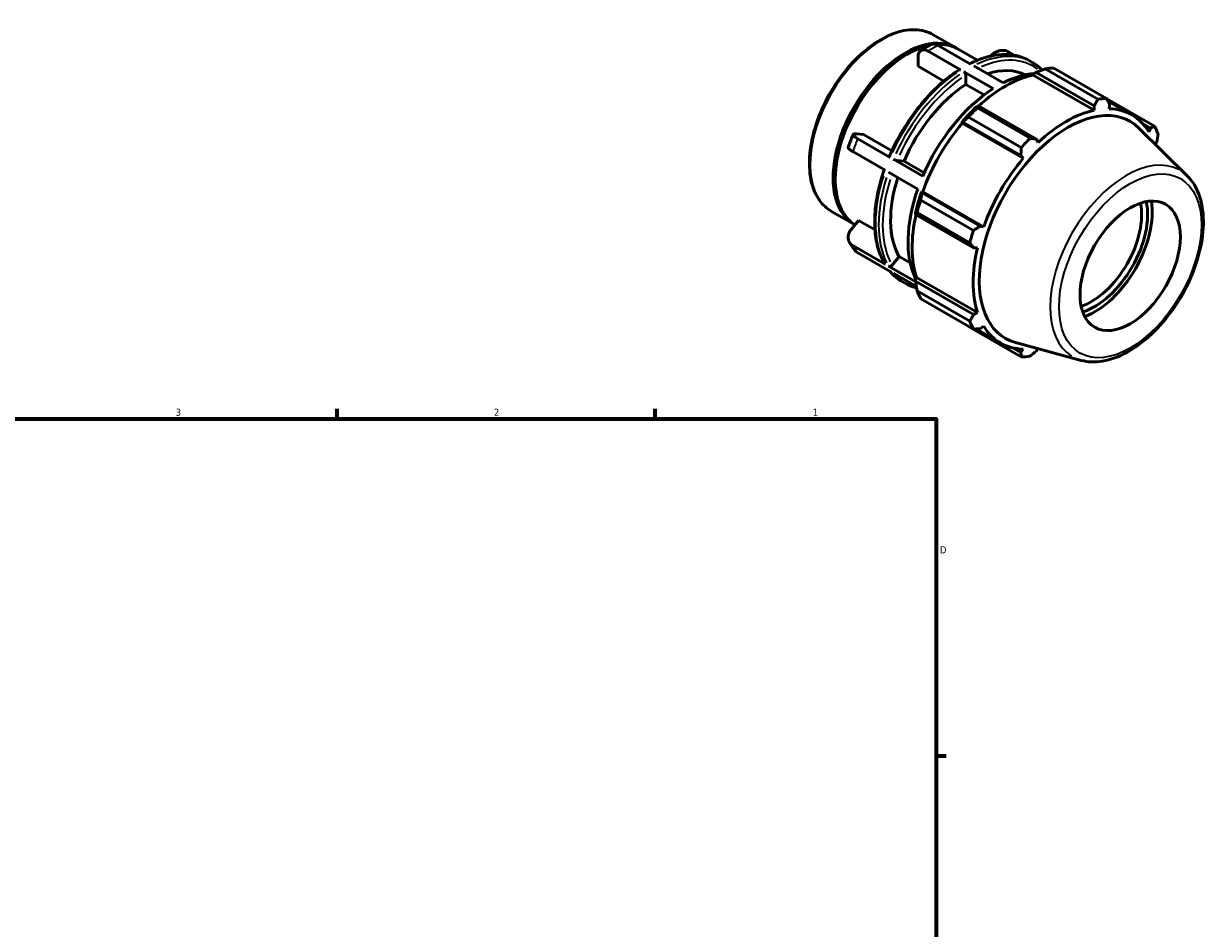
# Model space of a CAD drawing. Header units: inches. Extents: x -2.4 to 37.3, y -1.8 to 26.3.
# Tile 6 of 6: x 21.3 to 37.1, y 14.2 to 26.3. Entities that reach past the tile are written whole.
import ezdxf

# ---------------------------------------------------------------- set-up
doc = ezdxf.new("R2010")
doc.units = ezdxf.units.IN
doc.header["$MEASUREMENT"] = 0
for name, color, linetype, lineweight in [('Border (ANSI)', 7, 'Continuous', 70), ('Visible (ANSI)', 7, 'Continuous', 50), ('Visible Narrow (ANSI)', 7, 'Continuous', 35)]:
    doc.layers.add(name, color=color, linetype=linetype, lineweight=lineweight)
doc.styles.add('Note Text (ANSI)', font='tahoma.ttf')

# ---------------------------------------------------------------- blocks, each defined once
blk = doc.blocks.new('Borders Default Border')
at = {"layer": 'Border (ANSI)'}
for p, q in [((25.5, 21), (25.5, 21.134)), ((29.75, 21), (29.75, 21.134)), ((33.5, 16.5), (33.634, 16.5))]:
    blk.add_line(p, q, dxfattribs=at)
at = {"layer": 'Border (ANSI)', "flags": 128}
blk.add_lwpolyline([(0.5, 1), (0.5, 21), (33.5, 21), (33.5, 1), (0.5, 1)], dxfattribs=at)
at = {"layer": 'Border (ANSI)', "color": 5, "true_color": 0x0000ff, "char_height": 0.0945, "attachment_point": 7, "style": 'Note Text (ANSI)'}
for s, insert in [('3', (23.346, 21.038)), ('2', (27.596, 21.04)), ('1', (31.854, 21.04)), ('D', (33.553, 19.203))]:
    blk.add_mtext(s, dxfattribs=dict(at, insert=insert))

msp = doc.modelspace()

# ---------------------------------------------------------------- linework, layer by layer
at = {"layer": 'Visible (ANSI)'}
for p, q in [((33.461, 26.128), (33.767, 25.952)), ((33.961, 25.735), (33.528, 25.985)), ((33.098, 25.859), (33.112, 25.867)), ((33.261, 25.706), (33.261, 25.83)), ((33.828, 25.658), (33.394, 25.908)), ((33.795, 25.936), (34.053, 25.787)), ((34.545, 25.854), (34.468, 25.898)), ((33.604, 25.508), (33.261, 25.706)), ((34.262, 25.408), (33.87, 25.634)), ((34.003, 25.711), (34.396, 25.485)), ((34.744, 25.782), (34.785, 25.758)), ((35.661, 25.266), (34.957, 25.671)), ((35.074, 25.683), (35.777, 25.277)), ((33.896, 25.464), (33.896, 25.587)), ((34.798, 25.589), (34.802, 25.606)), ((34.798, 25.589), (35.612, 25.12)), ((34.802, 25.606), (34.837, 25.625)), ((34.837, 25.625), (35.611, 25.178)), ((34.141, 25.323), (33.896, 25.464)), ((34.065, 25.18), (34.046, 25.171)), ((34.84, 24.734), (34.065, 25.18)), ((35.611, 25.178), (35.612, 25.12)), ((36.417, 24.906), (35.78, 25.273)), ((35.796, 25.241), (36.116, 25.057)), ((35.813, 25.139), (35.818, 25.198)), ((34.639, 24.622), (33.935, 25.027)), ((34.052, 25.15), (34.756, 24.745)), ((33.844, 24.957), (33.858, 24.962)), ((33.85, 24.947), (33.844, 24.957)), ((33.85, 24.947), (34.665, 24.478)), ((33.858, 24.962), (34.633, 24.516)), ((36.857, 24.241), (36.209, 24.882)), ((36.259, 24.942), (36.364, 24.882)), ((36.364, 24.882), (36.341, 24.832)), ((32.437, 24.805), (32.53, 24.797)), ((32.888, 24.489), (32.455, 24.739)), ((32.53, 24.797), (32.91, 24.578)), ((34.865, 24.689), (34.84, 24.734)), ((36.431, 24.662), (36.449, 24.692)), ((32.821, 24.317), (32.388, 24.567)), ((33.322, 24.239), (32.93, 24.465)), ((32.98, 24.448), (33.073, 24.439)), ((33.073, 24.439), (33.342, 24.284)), ((34.633, 24.516), (34.665, 24.478)), ((32.154, 24.218), (32.154, 24.202)), ((33.255, 24.067), (32.863, 24.293)), ((33.295, 23.919), (33.999, 23.513)), ((33.313, 24.017), (33.31, 24.032)), ((33.31, 24.032), (33.322, 24.032)), ((34.088, 23.571), (33.313, 24.017)), ((33.322, 24.032), (34.136, 23.563)), ((32.103, 23.769), (32.409, 23.593)), ((33.226, 23.75), (33.227, 23.729)), ((33.951, 23.351), (33.247, 23.756)), ((32.37, 23.533), (32.463, 23.649)), ((32.463, 23.649), (32.685, 23.521)), ((33.227, 23.729), (34.002, 23.283)), ((34.136, 23.563), (34.088, 23.571)), ((32.821, 23.062), (32.388, 23.312)), ((34.002, 23.283), (34.053, 23.284)), ((32.888, 22.967), (32.455, 23.217)), ((32.913, 23.052), (33.006, 23.167)), ((33.006, 23.167), (33.154, 23.082)), ((33.229, 22.828), (32.863, 23.038)), ((33.238, 22.766), (32.93, 22.943)), ((33.046, 22.834), (33.088, 22.81)), ((33.226, 22.876), (33.239, 22.888)), ((33.227, 22.837), (33.226, 22.876)), ((34.002, 22.391), (33.227, 22.837)), ((33.239, 22.888), (34.053, 22.419)), ((33.247, 22.71), (33.951, 22.304)), ((33.999, 22.197), (33.295, 22.602)), ((34.053, 22.419), (34.002, 22.391)), ((33.935, 22.231), (34.639, 21.826)), ((34.035, 22.199), (34.361, 22.011)), ((34.088, 22.201), (34.136, 22.236)), ((35.44, 21.78), (34.56, 22.018)), ((34.633, 21.885), (34.526, 21.946)), ((34.665, 21.929), (34.633, 21.885)), ((34.84, 21.905), (34.859, 21.937))]:
    msp.add_line(p, q, dxfattribs=at)
for centre, major_axis, start_param, end_param in [((33.116, 24.756), (-0.679, -1.179), 3.602187, 6.251969), ((33.088, 24.772), (0.679, 1.179), 6.262766, 9.434284), ((33.116, 24.756), (0.679, 1.179), 0, 0.374048), ((33.102, 24.764), (-0.669, -1.162), 3.928925, 5.495853), ((33.963, 24.268), (0.755, 1.31), 0.033923, 0.57368), ((34.504, 23.957), (0.943, 1.638), 0.343502, 0.438029), ((34.424, 24.003), (0.877, 1.523), 0.478032, 1.071949), ((34.329, 24.058), (0.849, 1.474), 0.373023, 0.72788), ((33.963, 24.268), (-0.755, -1.31), 3.987598, 4.909714), ((34.329, 24.058), (-0.849, -1.474), 3.980641, 4.91667), ((34.424, 24.003), (-0.887, -1.54), 4.23049, 4.405023), ((35.208, 23.551), (0.943, 1.638), 0.343502, 0.438029), ((34.504, 23.957), (0.943, 1.638), 1.1289, 1.223427), ((35.259, 23.523), (0.834, 1.448), 6.13202, 9.575944), ((35.239, 23.534), (-0.877, -1.523), 3.619624, 4.23049), ((35.239, 23.534), (0.877, 1.523), 5.975819, 6.586684), ((34.424, 24.003), (0.877, 1.523), 1.26343, 1.874295), ((35.208, 23.551), (0.943, 1.638), 5.841289, 5.935816), ((35.208, 23.551), (-0.943, -1.638), 4.270492, 4.36502), ((35.239, 23.534), (-0.877, -1.523), 4.405023, 5.015888), ((33.963, 24.268), (-0.755, -1.31), 5.068919, 5.956911), ((34.329, 24.058), (-0.849, -1.474), 5.027839, 5.907207), ((34.424, 24.003), (-0.887, -1.54), 5.015888, 5.190421), ((34.504, 23.957), (0.943, 1.638), 1.914298, 2.008825), ((35.616, 23.317), (0.501, 0.87), 3.702717, 5.722061), ((35.616, 23.317), (0.544, 0.945), 3.756891, 5.667887), ((35.576, 23.34), (-0.473, -0.821), 0.576305, 2.565288), ((34.424, 24.003), (0.877, 1.523), 2.065615, 2.659693), ((35.208, 23.551), (-0.943, -1.638), 5.055891, 5.150418), ((35.239, 23.534), (-0.877, -1.523), 5.190421, 5.801286), ((34.504, 23.957), (-0.943, -1.638), 5.841289, 5.935816), ((35.208, 23.551), (-0.943, -1.638), 5.841289, 5.935816), ((35.239, 23.534), (-0.877, -1.523), 5.975819, 6.586684), ((35.208, 23.551), (-0.943, -1.638), 0.343502, 0.438029)]:
    msp.add_ellipse(centre, major_axis=major_axis, ratio=0.578093, start_param=start_param, end_param=end_param, dxfattribs=at)
msp.add_ellipse((36.093, 23.042), major_axis=(0.473, 0.821), ratio=0.578093, dxfattribs=at)
for points, knots in [([(33.461, 26.128), (33.388, 26.17), (33.305, 26.192), (33.122, 26.197), (33.024, 26.178), (32.82, 26.1), (32.714, 26.04), (32.51, 25.884), (32.411, 25.789), (32.228, 25.574), (32.145, 25.454), (32.003, 25.201), (31.944, 25.068), (31.856, 24.802), (31.828, 24.67), (31.803, 24.418), (31.808, 24.298), (31.851, 24.085), (31.89, 23.991), (31.988, 23.854), (32.042, 23.805), (32.103, 23.769)], [5.499721, 5.499721, 5.499721, 5.499721, 5.803143, 5.803143, 6.117244, 6.117244, 6.440955, 6.440955, 6.76555, 6.76555, 7.089359, 7.089359, 7.412857, 7.412857, 7.736744, 7.736744, 8.061406, 8.061406, 8.3846, 8.3846, 8.641314, 8.641314, 8.641314, 8.641314]), ([(33.297, 25.915), (33.307, 25.921), (33.316, 25.927), (33.334, 25.938), (33.344, 25.944), (33.362, 25.955), (33.371, 25.96), (33.39, 25.971), (33.399, 25.976), (33.418, 25.986), (33.427, 25.991), (33.437, 25.995)], [6.2256092, 6.2256092, 6.2256092, 6.2256092, 6.2485859, 6.2485859, 6.2715626, 6.2715626, 6.2945394, 6.2945394, 6.3175161, 6.3175161, 6.3404928, 6.3404928, 6.3404928, 6.3404928]), ([(33.528, 25.985), (33.52, 25.989), (33.511, 25.994), (33.493, 26), (33.484, 26.001), (33.469, 26.003), (33.461, 26.003), (33.448, 26), (33.442, 25.998), (33.437, 25.995)], [0, 0, 0, 0, 0.0888216, 0.0888216, 0.1776432, 0.1776432, 0.2665352, 0.2665352, 0.3402537, 0.3402537, 0.3402537, 0.3402537]), ([(33.261, 25.83), (33.261, 25.839), (33.262, 25.849), (33.265, 25.868), (33.268, 25.876), (33.274, 25.89), (33.278, 25.897), (33.288, 25.909), (33.294, 25.913), (33.306, 25.92), (33.313, 25.923), (33.328, 25.926), (33.336, 25.926), (33.351, 25.925), (33.359, 25.923), (33.377, 25.917), (33.386, 25.912), (33.394, 25.908)], [-0.7115806, -0.7115806, -0.7115806, -0.7115806, -0.6224921, -0.6224921, -0.5334035, -0.5334035, -0.4444153, -0.4444153, -0.3554272, -0.3554272, -0.2665352, -0.2665352, -0.1776432, -0.1776432, -0.0888216, -0.0888216, 0, 0, 0, 0]), ([(34.744, 25.782), (34.7, 25.807), (34.654, 25.826), (34.557, 25.854), (34.505, 25.862), (34.399, 25.866), (34.345, 25.863), (34.233, 25.845), (34.176, 25.831), (34.063, 25.793), (34.007, 25.769), (33.951, 25.741)], [5.4997209, 5.4997209, 5.4997209, 5.4997209, 5.6452294, 5.6452294, 5.7907379, 5.7907379, 5.9362464, 5.9362464, 6.081755, 6.081755, 6.2208282, 6.2208282, 6.2208282, 6.2208282]), ([(34.228, 25.843), (34.233, 25.848), (34.238, 25.853), (34.253, 25.866), (34.263, 25.874), (34.283, 25.887), (34.294, 25.893), (34.317, 25.904), (34.329, 25.908), (34.35, 25.914), (34.362, 25.916), (34.386, 25.918), (34.398, 25.918), (34.418, 25.916), (34.429, 25.914), (34.45, 25.907), (34.46, 25.903), (34.468, 25.898)], [-0.6736632, -0.6736632, -0.6736632, -0.6736632, -0.6224921, -0.6224921, -0.5334035, -0.5334035, -0.4444153, -0.4444153, -0.3554272, -0.3554272, -0.2665352, -0.2665352, -0.1776432, -0.1776432, -0.0888216, -0.0888216, 0, 0, 0, 0]), ([(33.808, 25.659), (33.734, 25.612), (33.659, 25.556), (33.515, 25.431), (33.444, 25.362), (33.309, 25.212), (33.244, 25.132), (33.123, 24.962), (33.066, 24.874), (32.963, 24.691), (32.917, 24.596), (32.876, 24.501)], [0.0559716, 0.0559716, 0.0559716, 0.0559716, 0.2429964, 0.2429964, 0.4300213, 0.4300213, 0.6170461, 0.6170461, 0.804071, 0.804071, 0.9910959, 0.9910959, 0.9910959, 0.9910959]), ([(33.808, 25.659), (33.809, 25.66), (33.809, 25.66), (33.811, 25.661), (33.815, 25.662), (33.821, 25.661), (33.825, 25.66), (33.828, 25.658)], [0.49673434, 0.49673434, 0.49673434, 0.49673434, 0.49910898, 0.49910898, 0.53473644, 0.53473644, 0.57033577, 0.57033577, 0.57033577, 0.57033577]), ([(33.87, 25.634), (33.873, 25.632), (33.877, 25.629), (33.883, 25.622), (33.886, 25.618), (33.891, 25.61), (33.893, 25.605), (33.896, 25.596), (33.896, 25.591), (33.896, 25.587)], [0, 0, 0, 0, 0.0355993, 0.0355993, 0.0712268, 0.0712268, 0.1068891, 0.1068891, 0.1425817, 0.1425817, 0.1425817, 0.1425817]), ([(34.917, 25.656), (34.908, 25.665), (34.899, 25.674), (34.878, 25.692), (34.867, 25.701), (34.845, 25.719), (34.833, 25.727), (34.81, 25.743), (34.798, 25.751), (34.785, 25.758)], [5.3384558, 5.3384558, 5.3384558, 5.3384558, 5.3748612, 5.3748612, 5.4164811, 5.4164811, 5.458101, 5.458101, 5.4997209, 5.4997209, 5.4997209, 5.4997209]), ([(32.327, 24.624), (32.331, 24.636), (32.335, 24.647), (32.344, 24.67), (32.348, 24.682), (32.357, 24.705), (32.361, 24.717), (32.37, 24.74), (32.375, 24.751), (32.385, 24.774), (32.389, 24.786), (32.394, 24.797)], [5.1778011, 5.1778011, 5.1778011, 5.1778011, 5.2010919, 5.2010919, 5.2243828, 5.2243828, 5.2476736, 5.2476736, 5.2709644, 5.2709644, 5.2942553, 5.2942553, 5.2942553, 5.2942553]), ([(32.455, 24.739), (32.446, 24.744), (32.438, 24.749), (32.423, 24.759), (32.417, 24.764), (32.407, 24.772), (32.403, 24.776), (32.397, 24.784), (32.395, 24.787), (32.393, 24.793), (32.393, 24.796), (32.396, 24.801), (32.399, 24.802), (32.406, 24.805), (32.411, 24.806), (32.423, 24.806), (32.43, 24.806), (32.437, 24.805)], [0, 0, 0, 0, 0.0888216, 0.0888216, 0.1776432, 0.1776432, 0.2665352, 0.2665352, 0.3554272, 0.3554272, 0.4444153, 0.4444153, 0.5334035, 0.5334035, 0.6224921, 0.6224921, 0.7115806, 0.7115806, 0.7115806, 0.7115806]), ([(32.327, 24.624), (32.327, 24.622), (32.327, 24.62), (32.328, 24.615), (32.33, 24.612), (32.336, 24.604), (32.341, 24.6), (32.35, 24.591), (32.357, 24.586), (32.371, 24.577), (32.379, 24.572), (32.388, 24.567)], [-0.4216613, -0.4216613, -0.4216613, -0.4216613, -0.3554272, -0.3554272, -0.2665352, -0.2665352, -0.1776432, -0.1776432, -0.0888216, -0.0888216, 0, 0, 0, 0]), ([(32.876, 24.501), (32.876, 24.501), (32.876, 24.5), (32.876, 24.499), (32.878, 24.497), (32.882, 24.493), (32.885, 24.491), (32.888, 24.489)], [-0.08579123, -0.08579123, -0.08579123, -0.08579123, -0.07122679, -0.07122679, -0.03559933, -0.03559933, 0, 0, 0, 0]), ([(32.93, 24.465), (32.933, 24.463), (32.938, 24.461), (32.946, 24.457), (32.951, 24.455), (32.96, 24.452), (32.965, 24.451), (32.973, 24.449), (32.977, 24.448), (32.98, 24.448)], [0, 0, 0, 0, 0.0355993, 0.0355993, 0.0712268, 0.0712268, 0.1068891, 0.1068891, 0.1425817, 0.1425817, 0.1425817, 0.1425817]), ([(32.808, 24.325), (32.775, 24.23), (32.748, 24.135), (32.707, 23.947), (32.693, 23.854), (32.679, 23.673), (32.679, 23.586), (32.693, 23.42), (32.707, 23.342), (32.749, 23.197), (32.778, 23.131), (32.812, 23.071)], [1.1057311, 1.1057311, 1.1057311, 1.1057311, 1.2903687, 1.2903687, 1.4774526, 1.4774526, 1.6645366, 1.6645366, 1.8516205, 1.8516205, 2.0387045, 2.0387045, 2.0387045, 2.0387045]), ([(35.44, 21.78), (35.529, 21.756), (35.625, 21.753), (35.831, 21.787), (35.941, 21.827), (36.162, 21.949), (36.274, 22.032), (36.484, 22.229), (36.582, 22.344), (36.757, 22.595), (36.833, 22.73), (36.956, 23.007), (37.003, 23.149), (37.063, 23.428), (37.075, 23.565), (37.063, 23.819), (37.038, 23.937), (36.959, 24.116), (36.913, 24.185), (36.857, 24.241)], [2.509294, 2.509294, 2.509294, 2.509294, 2.799875, 2.799875, 3.118485, 3.118485, 3.449377, 3.449377, 3.779579, 3.779579, 4.108264, 4.108264, 4.437029, 4.437029, 4.767401, 4.767401, 5.098022, 5.098022, 5.348555, 5.348555, 5.348555, 5.348555]), ([(32.388, 23.312), (32.379, 23.317), (32.371, 23.323), (32.357, 23.337), (32.35, 23.345), (32.341, 23.36), (32.336, 23.369), (32.33, 23.389), (32.328, 23.399), (32.326, 23.418), (32.327, 23.429), (32.33, 23.451), (32.332, 23.462), (32.339, 23.482), (32.344, 23.493), (32.356, 23.514), (32.363, 23.524), (32.37, 23.533)], [0, 0, 0, 0, 0.0888216, 0.0888216, 0.1776432, 0.1776432, 0.2665352, 0.2665352, 0.3554272, 0.3554272, 0.4444153, 0.4444153, 0.5334035, 0.5334035, 0.6224921, 0.6224921, 0.7115806, 0.7115806, 0.7115806, 0.7115806]), ([(32.422, 23.244), (32.416, 23.251), (32.41, 23.258), (32.399, 23.272), (32.394, 23.28), (32.383, 23.294), (32.378, 23.302), (32.368, 23.317), (32.363, 23.324), (32.353, 23.34), (32.348, 23.348), (32.343, 23.356)], [4.1329582, 4.1329582, 4.1329582, 4.1329582, 4.1553487, 4.1553487, 4.1777393, 4.1777393, 4.2001299, 4.2001299, 4.2225205, 4.2225205, 4.244911, 4.244911, 4.244911, 4.244911]), ([(32.422, 23.244), (32.425, 23.241), (32.428, 23.238), (32.438, 23.228), (32.446, 23.221), (32.455, 23.217)], [-0.1274332, -0.1274332, -0.1274332, -0.1274332, -0.0888216, -0.0888216, 0, 0, 0, 0]), ([(32.812, 23.071), (32.812, 23.071), (32.813, 23.071), (32.815, 23.067), (32.818, 23.064), (32.821, 23.062)], [-0.03795384, -0.03795384, -0.03795384, -0.03795384, -0.03559933, -0.03559933, 0, 0, 0, 0]), ([(32.863, 23.038), (32.866, 23.036), (32.871, 23.035), (32.879, 23.034), (32.884, 23.035), (32.893, 23.037), (32.898, 23.039), (32.906, 23.045), (32.91, 23.048), (32.913, 23.052)], [0, 0, 0, 0, 0.0355993, 0.0355993, 0.0712268, 0.0712268, 0.1068891, 0.1068891, 0.1425817, 0.1425817, 0.1425817, 0.1425817]), ([(32.884, 22.969), (32.893, 22.959), (32.902, 22.949), (32.921, 22.929), (32.931, 22.919), (32.953, 22.9), (32.964, 22.891), (32.986, 22.873), (32.998, 22.865), (33.021, 22.849), (33.033, 22.841), (33.046, 22.834)], [2.1540868, 2.1540868, 2.1540868, 2.1540868, 2.1916487, 2.1916487, 2.2332686, 2.2332686, 2.2748885, 2.2748885, 2.3165083, 2.3165083, 2.3581282, 2.3581282, 2.3581282, 2.3581282]), ([(33.088, 22.81), (33.131, 22.785), (33.177, 22.766), (33.231, 22.75), (33.236, 22.749), (33.241, 22.748)], [2.3581282, 2.3581282, 2.3581282, 2.3581282, 2.5036367, 2.5036367, 2.5184156, 2.5184156, 2.5184156, 2.5184156])]:
    msp.add_open_spline(points, degree=3, knots=knots, dxfattribs=at)
for points, weights in [([(34.837, 25.625), (34.895, 25.648), (34.957, 25.671)], [1.00439856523, 1.00834073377, 1.01147200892]), ([(34.052, 25.15), (34.058, 25.166), (34.065, 25.18)], [1.01147200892, 1.00834073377, 1.00439856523]), ([(35.611, 25.178), (35.636, 25.221), (35.661, 25.266)], [1.00176439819, 1.00129058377, 1]), ([(35.777, 25.277), (35.798, 25.237), (35.818, 25.198)], [1, 1.00129058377, 1.00176439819]), ([(33.858, 24.962), (33.896, 24.994), (33.935, 25.027)], [1.00439856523, 1.00834073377, 1.01147200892]), ([(36.364, 24.882), (36.39, 24.893), (36.417, 24.906)], [1.00176439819, 1.00129058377, 1]), ([(34.756, 24.745), (34.799, 24.739), (34.84, 24.734)], [1, 1.00129058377, 1.00176439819]), ([(36.466, 24.799), (36.457, 24.744), (36.449, 24.692)], [1, 1.00129058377, 1.00176439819]), ([(34.633, 24.516), (34.636, 24.568), (34.639, 24.622)], [1.00176439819, 1.00129058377, 1]), ([(33.295, 23.919), (33.304, 23.969), (33.313, 24.017)], [1.01147200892, 1.00834073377, 1.00439856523]), ([(33.227, 23.729), (33.236, 23.743), (33.247, 23.756)], [1.00439856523, 1.00834073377, 1.01147200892]), ([(33.999, 23.513), (34.044, 23.543), (34.088, 23.571)], [1, 1.00129058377, 1.00176439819]), ([(34.002, 23.283), (33.977, 23.316), (33.951, 23.351)], [1.00176439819, 1.00129058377, 1]), ([(33.247, 22.71), (33.236, 22.775), (33.227, 22.837)], [1.01147200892, 1.00834073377, 1.00439856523]), ([(33.951, 22.304), (33.977, 22.348), (34.002, 22.391)], [1, 1.00129058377, 1.00176439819]), ([(33.935, 22.231), (33.933, 22.234), (33.931, 22.236)], [1.01147200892, 1.01131351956, 1.01115295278]), ([(34.088, 22.201), (34.044, 22.199), (33.999, 22.197)], [1.00176439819, 1.00129058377, 1]), ([(34.639, 21.826), (34.636, 21.856), (34.633, 21.885)], [1, 1.00129058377, 1.00176439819]), ([(34.84, 21.905), (34.799, 21.871), (34.756, 21.837)], [1.00176439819, 1.00129058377, 1])]:
    msp.add_rational_spline(points, weights, degree=2, dxfattribs=at)
at = {"layer": 'Visible Narrow (ANSI)'}
for centre, major_axis, start_param, end_param in [((32.782, 24.949), (-0.679, -1.179), 3.298672, 6.126106), ((33.461, 24.558), (0.849, 1.474), 0.733439, 0.83349), ((33.895, 24.308), (0.849, 1.474), 0.036394, 0.691486), ((33.936, 24.284), (0.849, 1.474), 0.036394, 0.691486), ((33.963, 24.268), (0.83, 1.441), 6.206802, 6.944165), ((33.895, 24.308), (0.849, 1.474), 0.88585, 1.728276), ((33.936, 24.284), (-0.849, -1.474), 4.027443, 4.869869), ((33.963, 24.268), (0.83, 1.441), 0.886991, 1.727136), ((33.461, 24.558), (0.849, 1.474), 1.780636, 1.880688), ((36.04, 23.073), (0.717, 1.245), 0.021031, 3.120562), ((33.895, 24.308), (-0.849, -1.474), 5.07464, 5.917067), ((33.936, 24.284), (-0.849, -1.474), 5.07464, 5.917067), ((33.963, 24.268), (-0.83, -1.441), 5.081646, 5.916235), ((33.461, 24.558), (-0.849, -1.474), 5.969426, 6.069478), ((33.895, 24.308), (-0.849, -1.474), 6.085444, 6.272778), ((33.936, 24.284), (-0.849, -1.474), 6.085444, 6.272778)]:
    msp.add_ellipse(centre, major_axis=major_axis, ratio=0.578093, start_param=start_param, end_param=end_param, dxfattribs=at)
msp.add_ellipse((36.093, 23.042), major_axis=(-0.671, -1.164), ratio=0.578093, dxfattribs=at)

# ---------------------------------------------------------------- block references
msp.add_blockref('Borders Default Border', (0, 0))

doc.saveas('drawing.dxf')
